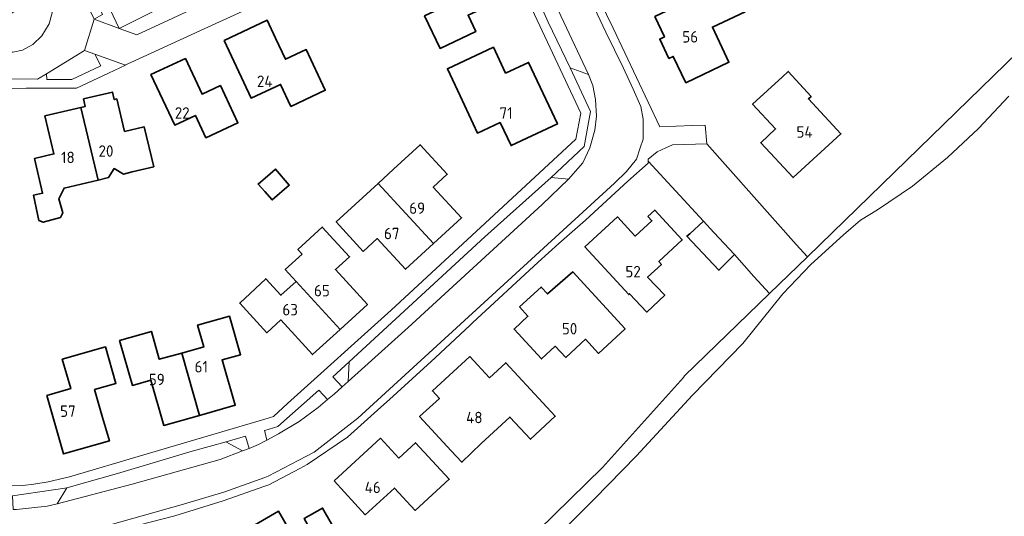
# Model space of a CAD drawing. Header units: metres. Extents: x 247853 to 249526, y 479948 to 481290.
# Tile 29 of 32: x 248961 to 249116, y 480719 to 480798. Entities that reach past the tile are written whole.
import ezdxf
from ezdxf.enums import TextEntityAlignment as Align

# ---------------------------------------------------------------- set-up
doc = ezdxf.new("R2010")
doc.units = ezdxf.units.M
for name, color, linetype, lineweight in [('B-XX-GR-BOOMTEELT-GV', 110, 'Continuous', 13), ('B-XX-GR-GROENVOORZIENING-GV', 80, 'Continuous', 18), ('B-XX-OG-BEBOUWING-GV', 7, 'Continuous', 35), ('B-XX-OG-BEBOUWING-T18', 10, 'Continuous', 18), ('B-XX-OG-TERREIN_ERF-GV', 7, 'Continuous', 18), ('B-XX-VH-VERHARDING_GESLOTEN-GV', 252, 'Continuous', 18), ('B-XX-VH-VERHARDING_OPEN-GV', 252, 'Continuous', 18)]:
    doc.layers.add(name, color=color, linetype=linetype, lineweight=lineweight)
doc.styles.add('NLCS-ISO-M-T18', font='NLCS-ISO.ttf', dxfattribs={"height": 1.8})

msp = doc.modelspace()

# ---------------------------------------------------------------- linework, layer by layer
at = {"layer": 'B-XX-GR-BOOMTEELT-GV'}
msp.add_lwpolyline([(249117.175, 480785.625), (249112.4, 480780.575), (249107.5, 480775.975), (249102, 480771.475), (249096.5, 480767.75), (249093.825, 480766.125), (249091.125, 480763.775), (249085.975, 480759.125), (249081.6, 480754.475), (249075.275, 480746.675), (249067.375, 480738.5), (249058.55, 480728.95), (249051.9, 480722.175), (249047.45, 480717.7)], dxfattribs=at)
at = {"layer": 'B-XX-GR-GROENVOORZIENING-GV'}
for points in [[(249195.225, 480851.9), (249194.425, 480853.325), (249193.5, 480853.55), (249193.4, 480853.525), (249193.3, 480853.475), (249193.2, 480853.45), (249187, 480849.525), (249162.55, 480832.825), (249154.525, 480826.25), (249149.5, 480821.225), (249131.125, 480804.265), (249120.665, 480794.61), (249120.6, 480794.55), (249085.443, 480760.345), (249079.463, 480754.527), (249066.125, 480741.55), (249065.925, 480741.325), (249053.2, 480727.125), (249040.5, 480714.65)], [(249047.45, 480717.7), (249051.9, 480722.175), (249058.55, 480728.95), (249067.375, 480738.5), (249075.275, 480746.675), (249081.6, 480754.475), (249085.975, 480759.125), (249091.125, 480763.775), (249093.825, 480766.125), (249096.5, 480767.75), (249102, 480771.475), (249107.5, 480775.975), (249112.4, 480780.575), (249117.175, 480785.625)]]:
    msp.add_lwpolyline(points, dxfattribs=at)
for points in [[(248959.4, 480798.19), (248959.34, 480793.6), (248959.39, 480793.46), (248959.26, 480792.6), (248960.31, 480792.59), (248961.84, 480792.88), (248963.5, 480793.79), (248964.9, 480795.16), (248966.04, 480797.04), (248966.56, 480798.98), (248966.49, 480800.84), (248966.29, 480801.81), (248965.886, 480802.662)], [(249069.61, 480778.15), (249064.21, 480777.98), (249063.16, 480777.51), (249061.8, 480776.89), (249060.36, 480775.7), (249060.371, 480775.382), (249069.08, 480765.926), (249070.717, 480764.149), (249073.99, 480760.694), (249077.03, 480757.203), (249079.463, 480754.527), (249085.443, 480760.345), (249083.667, 480762.256)]]:
    msp.add_lwpolyline(points, close=True, dxfattribs=at)
at = {"layer": 'B-XX-OG-BEBOUWING-GV'}
for points in [[(249035.071, 480806.761), (249026.953, 480802.895), (249028.405, 480799.821), (249025.159, 480798.288), (249027.599, 480793.167), (249033.235, 480795.828), (249032.025, 480798.389), (249037.76, 480801.097)], [(249066.21, 480800.481), (249061.438, 480798.198), (249062.932, 480794.996), (249062.205, 480794.657), (249063.634, 480791.594), (249064.338, 480791.916), (249066.318, 480787.76), (249073.084, 480790.984), (249070.502, 480796.53), (249075.653, 480798.944), (249071.915, 480806.926), (249064.762, 480803.551)], [(248993.586, 480794.419), (248997.853, 480785.336), (249002.485, 480787.512), (249004.116, 480784.041), (249009.537, 480786.588), (249006.537, 480792.999), (249003.256, 480791.466), (249001.712, 480794.771), (249000.386, 480797.609)], [(249037.079, 480781.512), (249038.779, 480777.867), (249046.09, 480781.285), (249041.54, 480790.976), (249037.913, 480789.285), (249036.015, 480793.356), (249028.763, 480789.973), (249030.757, 480785.694), (249033.486, 480779.838)], [(248982.084, 480789.05), (248985.814, 480781.099), (248989.077, 480782.618), (248990.722, 480779.084), (248995.766, 480781.432), (248993.015, 480787.325), (248990.123, 480785.974), (248987.515, 480791.56)], [(249081.556, 480788.713), (249076.818, 480784.397), (249080.455, 480780.49), (249078.098, 480778.297), (249083.207, 480772.808), (249090.722, 480779.718), (249085.615, 480785.219), (249086.036, 480785.607), (249082.443, 480789.544)], [(248971.05, 480783.882), (248973.776, 480772.436), (248975.396, 480772.822), (248976.297, 480774.23), (248977.729, 480773.378), (248979.11, 480773.707), (248982.506, 480774.514), (248981.006, 480780.83), (248977.92, 480780.097), (248976.703, 480785.22), (248976.291, 480785.122), (248976.011, 480786.303), (248971.459, 480785.225), (248971.738, 480784.045)], [(248971.05, 480783.882), (248965.382, 480782.54), (248966.803, 480776.551), (248963.722, 480775.82), (248965.025, 480770.354), (248963.582, 480770.045), (248964.438, 480766.079), (248965.091, 480765.784), (248967.815, 480766.505), (248968.177, 480767.271), (248967.573, 480769.489), (248968.411, 480771.161), (248973.776, 480772.436)], [(249017.848, 480771.909), (249026.576, 480762.414), (249030.997, 480766.475), (249026.537, 480771.324), (249028.737, 480773.345), (249024.458, 480777.994), (249020.272, 480774.14)], [(249000, 480770.623), (249001.18, 480769.31), (249003.86, 480771.64), (249001.69, 480774.16), (249000.84, 480773.41), (248998.96, 480771.78)], [(249026.576, 480762.414), (249017.848, 480771.909), (249015.425, 480769.679), (249011.246, 480765.832), (249015.52, 480761.178), (249017.722, 480763.2), (249022.166, 480758.364)], [(249060.351, 480766.701), (249060.958, 480766.024), (249058.34, 480763.608), (249057.724, 480764.275), (249055.556, 480766.624), (249050.413, 480761.879), (249057.327, 480754.381), (249057.46, 480754.504), (249060.19, 480751.62), (249062.985, 480754.265), (249060.292, 480757.112), (249062.477, 480759.125), (249062.069, 480759.567), (249065.74, 480762.989), (249061.416, 480767.683)], [(249066.927, 480763.945), (249066.48, 480763.585), (249071.527, 480758.211), (249073.99, 480760.694), (249070.717, 480764.149), (249069.08, 480765.926)], [(249005.89, 480760.77), (249003.222, 480758.337), (249004.938, 480756.455), (249011.85, 480748.884), (249016.155, 480752.834), (249011.132, 480758.314), (249013.348, 480760.35), (249009.066, 480765.012), (249005.22, 480761.504)], [(249040.111, 480752.446), (249041.449, 480750.971), (249039.274, 480748.949), (249043.566, 480744.243), (249045.756, 480746.24), (249047.392, 480744.462), (249050.515, 480747.335), (249052.542, 480745.11), (249056.739, 480748.961), (249048.528, 480757.96), (249044.529, 480754.471), (249043.541, 480755.56)], [(249011.85, 480748.884), (249004.938, 480756.455), (249002.536, 480754.264), (249000.164, 480756.866), (248996.053, 480753.035), (249000.323, 480748.355), (249002.523, 480750.393), (249007.544, 480744.934)], [(248989.72, 480735.344), (248995.342, 480736.934), (248993.29, 480744.074), (248996.183, 480744.905), (248994.453, 480750.965), (248989.427, 480749.561), (248990.384, 480746.136), (248986.917, 480745.167)], [(248986.917, 480745.167), (248983.39, 480744.182), (248982.162, 480748.581), (248977.135, 480747.139), (248979.163, 480740.071), (248982.051, 480740.899), (248984.101, 480733.754), (248989.72, 480735.344)], [(248965.699, 480738.486), (248968.329, 480729.255), (248975.53, 480731.315), (248974.468, 480735.009), (248973.202, 480739.409), (248976.573, 480740.379), (248974.916, 480746.139), (248968.109, 480744.186), (248969.437, 480739.558)], [(249034.072, 480730.921), (249038.606, 480735.066), (249041.829, 480731.586), (249045.736, 480735.204), (249037.95, 480743.647), (249035.373, 480741.271), (249032.3, 480744.599), (249026.408, 480739.208), (249027.5, 480738.015), (249024.372, 480735.156), (249029.334, 480729.772), (249031.04, 480727.947)], [(249010.904, 480725.024), (249015.796, 480719.684), (249020.445, 480723.885), (249023.697, 480720.353), (249029.046, 480725.279), (249023.739, 480731.033), (249021.123, 480728.62), (249018.24, 480731.735)], [(248997.109, 480717.326), (249002.55, 480707.758), (249007.281, 480710.449), (249008.727, 480707.932), (249012.892, 480710.31), (249011.935, 480711.989), (249013.577, 480712.926), (249009.119, 480720.739), (249006.182, 480719.063), (249007.248, 480717.194), (249004.753, 480715.771), (249002.189, 480720.239)]]:
    msp.add_lwpolyline(points, close=True, dxfattribs=at)
at = {"layer": 'B-XX-OG-TERREIN_ERF-GV'}
for points in [[(249057.43, 480829.83), (249042.48, 480822.76), (249042.45, 480822.75), (249053.84, 480798.51), (249054.84, 480796.39), (249062.19, 480780.83), (249067.36, 480781.03), (249069.33, 480781.1), (249069.61, 480778.15), (249083.667, 480762.256), (249085.443, 480760.345), (249120.6, 480794.55), (249120.665, 480794.61), (249119.933, 480804.889), (249119.11, 480811.558), (249118.111, 480819.6), (249117.189, 480827.067), (249098.533, 480824.933), (249098.511, 480824.989), (249089.011, 480844.711), (249072.967, 480837.167), (249065.99, 480833.88)], [(249035.071, 480806.761), (249037.76, 480801.097), (249032.025, 480798.389), (249033.235, 480795.828), (249027.599, 480793.167), (249025.159, 480798.288), (249028.405, 480799.821), (249026.953, 480802.895), (249023.035, 480801.079), (249020.3, 480806.798), (249020.98, 480807.102), (249019.799, 480809.589), (249025.41, 480812.259), (249026.625, 480809.698), (249032.38, 480812.429)], [(249066.21, 480800.481), (249064.762, 480803.551), (249071.915, 480806.926), (249075.653, 480798.944), (249070.502, 480796.53), (249073.084, 480790.984), (249066.318, 480787.76), (249064.338, 480791.916), (249063.634, 480791.594), (249062.205, 480794.657), (249062.932, 480794.996), (249061.438, 480798.198)], [(249006.537, 480792.999), (249009.537, 480786.588), (249004.116, 480784.041), (249002.485, 480787.512), (248997.853, 480785.336), (248993.586, 480794.419), (249000.386, 480797.609), (249001.712, 480794.771), (249003.256, 480791.466)], [(249038.779, 480777.867), (249037.079, 480781.512), (249033.486, 480779.838), (249030.757, 480785.694), (249028.763, 480789.973), (249036.015, 480793.356), (249037.913, 480789.285), (249041.54, 480790.976), (249046.09, 480781.285)], [(248982.084, 480789.05), (248987.515, 480791.56), (248990.123, 480785.974), (248993.015, 480787.325), (248995.766, 480781.432), (248990.722, 480779.084), (248989.077, 480782.618), (248985.814, 480781.099)], [(249076.818, 480784.397), (249081.556, 480788.713), (249082.443, 480789.544), (249086.036, 480785.607), (249085.615, 480785.219), (249090.722, 480779.718), (249083.207, 480772.808), (249078.098, 480778.297), (249080.455, 480780.49)], [(248982.506, 480774.514), (248979.11, 480773.707), (248977.729, 480773.378), (248976.297, 480774.23), (248975.396, 480772.822), (248973.776, 480772.436), (248968.411, 480771.161), (248967.573, 480769.489), (248968.177, 480767.271), (248967.815, 480766.505), (248965.091, 480765.784), (248964.438, 480766.079), (248963.582, 480770.045), (248965.025, 480770.354), (248963.722, 480775.82), (248966.803, 480776.551), (248965.382, 480782.54), (248971.05, 480783.882), (248971.738, 480784.045), (248971.459, 480785.225), (248976.011, 480786.303), (248976.291, 480785.122), (248976.703, 480785.22), (248977.92, 480780.097), (248981.006, 480780.83)], [(249026.576, 480762.414), (249022.166, 480758.364), (249017.722, 480763.2), (249015.52, 480761.178), (249011.246, 480765.832), (249015.425, 480769.679), (249017.848, 480771.909), (249020.272, 480774.14), (249024.458, 480777.994), (249028.737, 480773.345), (249026.537, 480771.324), (249030.997, 480766.475)], [(249000, 480770.623), (248998.96, 480771.78), (249000.84, 480773.41), (249001.69, 480774.16), (249003.86, 480771.64), (249001.18, 480769.31)], [(249057.724, 480764.275), (249058.34, 480763.608), (249060.958, 480766.024), (249060.351, 480766.701), (249061.416, 480767.683), (249065.74, 480762.989), (249062.069, 480759.567), (249062.477, 480759.125), (249060.292, 480757.112), (249062.985, 480754.265), (249060.19, 480751.62), (249057.46, 480754.504), (249057.327, 480754.381), (249050.413, 480761.879), (249055.556, 480766.624)], [(249004.938, 480756.455), (249003.222, 480758.337), (249005.89, 480760.77), (249005.22, 480761.504), (249009.066, 480765.012), (249013.348, 480760.35), (249011.132, 480758.314), (249016.155, 480752.834), (249011.85, 480748.884), (249007.544, 480744.934), (249002.523, 480750.393), (249000.323, 480748.355), (248996.053, 480753.035), (249000.164, 480756.866), (249002.536, 480754.264)], [(249043.566, 480744.243), (249039.274, 480748.949), (249041.449, 480750.971), (249040.111, 480752.446), (249043.541, 480755.56), (249044.529, 480754.471), (249048.528, 480757.96), (249056.739, 480748.961), (249052.542, 480745.11), (249050.515, 480747.335), (249047.392, 480744.462), (249045.756, 480746.24)], [(248989.72, 480735.344), (248984.101, 480733.754), (248982.051, 480740.899), (248979.163, 480740.071), (248977.135, 480747.139), (248982.162, 480748.581), (248983.39, 480744.182), (248986.917, 480745.167), (248990.384, 480746.136), (248989.427, 480749.561), (248994.453, 480750.965), (248996.183, 480744.905), (248993.29, 480744.074), (248995.342, 480736.934)], [(248974.468, 480735.009), (248975.53, 480731.315), (248968.329, 480729.255), (248965.699, 480738.486), (248969.437, 480739.558), (248968.109, 480744.186), (248974.916, 480746.139), (248976.573, 480740.379), (248973.202, 480739.409)], [(249026.408, 480739.208), (249032.3, 480744.599), (249035.373, 480741.271), (249037.95, 480743.647), (249045.736, 480735.204), (249041.829, 480731.586), (249038.606, 480735.066), (249034.072, 480730.921), (249031.04, 480727.947), (249029.334, 480729.772), (249024.372, 480735.156), (249027.5, 480738.015)], [(249010.904, 480725.024), (249018.24, 480731.735), (249021.123, 480728.62), (249023.739, 480731.033), (249029.046, 480725.279), (249023.697, 480720.353), (249020.445, 480723.885), (249015.796, 480719.684)], [(248997.109, 480717.326), (249002.189, 480720.239), (249004.753, 480715.771), (249007.248, 480717.194), (249006.182, 480719.063), (249009.119, 480720.739), (249013.577, 480712.926), (249011.935, 480711.989), (249012.892, 480710.31), (249008.727, 480707.932), (249007.281, 480710.449), (249002.55, 480707.758)]]:
    msp.add_lwpolyline(points, close=True, dxfattribs=at)
for points in [[(248958.08, 480836.39), (248977.05, 480796.34), (248979.58, 480797.58), (248984.635, 480800.121)], [(248942.11, 480724.41), (248961.89, 480724.31), (248961.9, 480724.31), (248963.66, 480724.48), (248965.9, 480724.89), (248969.24, 480725.68), (248980.98, 480729.14), (249000, 480734.753), (249001.38, 480735.16), (249003.6, 480737.19), (249019.88, 480751.94), (249036.11, 480766.95), (249049, 480778.88), (249049.79, 480782.99), (249042.89, 480797.64), (249033.13, 480818.4)], [(249000, 480800.616), (248990.45, 480796.24), (248978.91, 480790.95), (248978.09, 480790.58), (248978.06, 480790.56), (248975.41, 480789.28), (248970.33, 480786.93), (248962.43, 480786.9), (248942.79, 480786.81)], [(249040.5, 480714.65), (249053.2, 480727.125), (249065.925, 480741.325), (249066.125, 480741.55), (249079.463, 480754.527), (249077.03, 480757.203), (249073.99, 480760.694), (249071.527, 480758.211), (249066.48, 480763.585), (249066.927, 480763.945), (249069.08, 480765.926), (249060.371, 480775.382), (249060.38, 480775.13), (249060.36, 480775.11), (249057.16, 480772.26), (249050.49, 480766.11), (249046.31, 480762.41), (249043.03, 480759.5), (249032.7, 480749.94), (249032.38, 480749.63), (249026.84, 480744.39), (249019.63, 480737.84), (249018.29, 480736.64), (249013.01, 480731.91), (249006.66, 480727.59), (249005.54, 480726.99)], [(249005.54, 480726.99), (249000.66, 480724.39), (249000, 480724.157), (248993.45, 480721.85), (248993.44, 480721.85), (248985.83, 480719.5), (248978.51, 480717.63)]]:
    msp.add_lwpolyline(points, dxfattribs=at)
at = {"layer": 'B-XX-VH-VERHARDING_GESLOTEN-GV'}
for points in [[(248974, 480717.59), (248980.7, 480719.53), (248987.19, 480721.36), (248993.73, 480723.29), (249000, 480725.564), (249000.54, 480725.76), (249007.79, 480729.54), (249014.66, 480734.88), (249055.1, 480771.94), (249056.98, 480773.76), (249058.53, 480775.7), (249059.13, 480777.5), (249059.58, 480778.86), (249059.6, 480782.03), (249059.23, 480784), (249058.01, 480786.73), (249056.43, 480790.18), (249053.73, 480795.71), (249029.99, 480846.04)], [(249039.29, 480813.98), (249050.98, 480789.06), (249051.68, 480787.33), (249052.08, 480785.1), (249052.26, 480782.5), (249051.99, 480780.28), (249051.18, 480777.53), (249050.08, 480775.16), (249047.81, 480772.56), (249043.681, 480768.578), (249022.607, 480749.211), (249013.13, 480740.68), (249012.19, 480739.84), (249010.91, 480738.7), (249009.88, 480737.83), (249008.4, 480736.59), (249005.43, 480734.38), (249002.16, 480732.44), (249000.31, 480731.43), (249000, 480731.26), (248999.03, 480730.73), (248997.53, 480730.13), (248996.51, 480729.73), (248992.979, 480728.391), (248979.123, 480724.494), (248967.29, 480721.4), (248965.73, 480721.04), (248960.88, 480720.53)]]:
    msp.add_lwpolyline(points, dxfattribs=at)
at = {"layer": 'B-XX-VH-VERHARDING_OPEN-GV'}
for points in [[(248949.06, 480887.33), (248967.89, 480887.18), (248993.39, 480886.98), (249000, 480882.337), (249004.48, 480879.19), (249015.26, 480856.61), (249031.528, 480821.789), (249033.13, 480818.4), (249042.89, 480797.64), (249049.79, 480782.99), (249049, 480778.88), (249036.11, 480766.95), (249019.88, 480751.94), (249003.6, 480737.19), (249001.38, 480735.16), (249000, 480734.753), (248980.98, 480729.14), (248969.24, 480725.68), (248965.9, 480724.89), (248963.66, 480724.48), (248961.9, 480724.31), (248961.89, 480724.31), (248942.11, 480724.41)], [(249029.99, 480846.04), (249053.73, 480795.71), (249056.43, 480790.18), (249058.01, 480786.73), (249059.23, 480784), (249059.6, 480782.03), (249059.58, 480778.86), (249059.13, 480777.5), (249058.53, 480775.7), (249056.98, 480773.76), (249055.1, 480771.94), (249014.66, 480734.88), (249007.79, 480729.54), (249000.54, 480725.76), (249000, 480725.564), (248993.73, 480723.29), (248987.19, 480721.36), (248980.7, 480719.53), (248974, 480717.59)], [(248959.41, 480826.58), (248961.9, 480821.35), (248963.24, 480822.03), (248967.6, 480812.79), (248966.26, 480812.2), (248968.76, 480806.94), (248970.09, 480807.61), (248974.46, 480798.51), (248973.11, 480797.8), (248977.05, 480796.34), (248958.08, 480836.39)], [(248917.3, 480788.59), (248964.2, 480788.31), (248965.611, 480789.174), (248971.63, 480792.86), (248973.11, 480797.8), (248968.76, 480806.94), (248966.26, 480812.2), (248961.9, 480821.35), (248959.41, 480826.58)], [(248960.872, 480813.229), (248962.832, 480809.098), (248965.886, 480802.662), (248966.29, 480801.81), (248966.49, 480800.84), (248966.56, 480798.98), (248966.04, 480797.04), (248964.9, 480795.16), (248963.5, 480793.79), (248961.84, 480792.88), (248960.31, 480792.59)], [(248960.29, 480722.68), (248968.86, 480723.91), (248968.85, 480723.9), (248976.83, 480726.18), (248988.56, 480729.68), (248993.93, 480731.18), (248996.96, 480732.08), (248997.53, 480730.13), (248999.03, 480730.73), (249000, 480731.26), (249000.31, 480731.43), (249000, 480732.785), (248999.96, 480732.96), (249000, 480732.972), (249002.04, 480733.58), (249008.51, 480739.31), (249009.88, 480737.83), (249010.91, 480738.7), (249012.19, 480739.84), (249010.74, 480741.39), (249013.3, 480743.79), (249034.66, 480763.49), (249045.1, 480772.83), (249050.28, 480777.7), (249051.31, 480783.23), (249048.09, 480790.1), (249048.08, 480790.11), (249044.63, 480797.33), (249038.36, 480811.28)], [(248978.51, 480717.63), (248985.83, 480719.5), (248993.44, 480721.85), (248993.45, 480721.85), (249000, 480724.157), (249000.66, 480724.39), (249005.54, 480726.99), (249006.66, 480727.59), (249013.01, 480731.91), (249018.29, 480736.64), (249019.63, 480737.84), (249026.84, 480744.39), (249032.38, 480749.63), (249032.7, 480749.94), (249043.03, 480759.5), (249046.31, 480762.41), (249050.49, 480766.11), (249057.16, 480772.26), (249060.36, 480775.11), (249060.38, 480775.13), (249060.371, 480775.382), (249060.36, 480775.7), (249061.8, 480776.89), (249063.16, 480777.51), (249064.21, 480777.98), (249069.61, 480778.15), (249069.33, 480781.1), (249067.36, 480781.03), (249062.19, 480780.83), (249054.84, 480796.39), (249053.84, 480798.51)], [(248942.79, 480786.81), (248962.43, 480786.9), (248970.33, 480786.93), (248975.41, 480789.28), (248978.06, 480790.56), (248973.23, 480792.29), (248974.2, 480790.41), (248969.61, 480788.29), (248965.7, 480788.26), (248965.611, 480789.174), (248964.2, 480788.31), (248917.3, 480788.59)]]:
    msp.add_lwpolyline(points, dxfattribs=at)
for points in [[(248971.63, 480792.86), (248973.23, 480792.29), (248978.06, 480790.56), (248978.09, 480790.58), (248978.91, 480790.95), (248990.45, 480796.24), (249000, 480800.616), (249003.48, 480802.21), (249002.61, 480804.19), (249002.99, 480804.38), (249033.13, 480818.4), (249031.528, 480821.789), (249003.83, 480809.2), (249001.68, 480808.11), (249000, 480807.28), (248995.1, 480804.86), (248994.03, 480801.93), (248979.86, 480795.3), (248977.05, 480796.34), (248973.11, 480797.8)], [(249039.29, 480813.98), (249038.35, 480811.3), (249038.36, 480811.28), (249044.63, 480797.33), (249048.08, 480790.11), (249048.09, 480790.1), (249050.98, 480789.06)], [(248977.05, 480796.34), (248979.86, 480795.3), (248994.03, 480801.93), (248995.1, 480804.86), (248992.259, 480803.783), (248992.279, 480803.739), (248990.916, 480803.07), (248984.635, 480800.121), (248979.58, 480797.58)], [(248973.23, 480792.29), (248971.63, 480792.86), (248965.611, 480789.174), (248965.7, 480788.26), (248969.61, 480788.29), (248974.2, 480790.41)], [(249047.81, 480772.56), (249050.08, 480775.16), (249051.18, 480777.53), (249051.99, 480780.28), (249052.26, 480782.5), (249052.08, 480785.1), (249051.68, 480787.33), (249050.98, 480789.06), (249048.09, 480790.1), (249051.31, 480783.23), (249050.28, 480777.7), (249045.1, 480772.83)], [(249013.3, 480743.79), (249013.13, 480740.68), (249022.607, 480749.211), (249043.681, 480768.578), (249047.81, 480772.56), (249045.1, 480772.83), (249034.66, 480763.49)], [(249013.13, 480740.68), (249013.3, 480743.79), (249010.74, 480741.39), (249012.19, 480739.84)], [(249000, 480732.972), (248999.96, 480732.96), (249000, 480732.785), (249000.31, 480731.43), (249002.16, 480732.44), (249005.43, 480734.38), (249008.4, 480736.59), (249009.88, 480737.83), (249008.51, 480739.31), (249002.04, 480733.58)], [(248968.85, 480723.9), (248967.29, 480721.4), (248979.123, 480724.494), (248992.979, 480728.391), (248996.51, 480729.73), (248993.89, 480731.16), (248993.93, 480731.18), (248988.56, 480729.68), (248976.83, 480726.18)], [(248997.53, 480730.13), (248996.96, 480732.08), (248993.93, 480731.18), (248993.89, 480731.16), (248996.51, 480729.73)], [(248960.4, 480720.527), (248960.88, 480720.53), (248965.73, 480721.04), (248967.29, 480721.4), (248968.85, 480723.9), (248968.86, 480723.91), (248960.29, 480722.68)]]:
    msp.add_lwpolyline(points, close=True, dxfattribs=at)

# ---------------------------------------------------------------- texts
at = {"layer": 'B-XX-OG-BEBOUWING-T18', "style": 'NLCS-ISO-M-T18'}
for s, p in [('56', (249067, 480795)), ('24', (249000, 480788)), ('22', (248987, 480783)), ('71', (249038, 480783)), ('54', (249085, 480780)), ('20', (248975, 480777)), ('18', (248969, 480776)), ('69', (249024, 480768)), ('67', (249020, 480764)), ('52', (249058, 480758)), ('65', (249009, 480755)), ('63', (249004, 480752)), ('50', (249048, 480749)), ('61', (248990, 480743)), ('59', (248983, 480741)), ('57', (248969, 480736)), ('48', (249033, 480735)), ('46', (249017, 480724))]:
    msp.add_text(s, height=1.8, dxfattribs=at).set_placement(p, align=Align.MIDDLE_CENTER)

doc.saveas('drawing.dxf')
